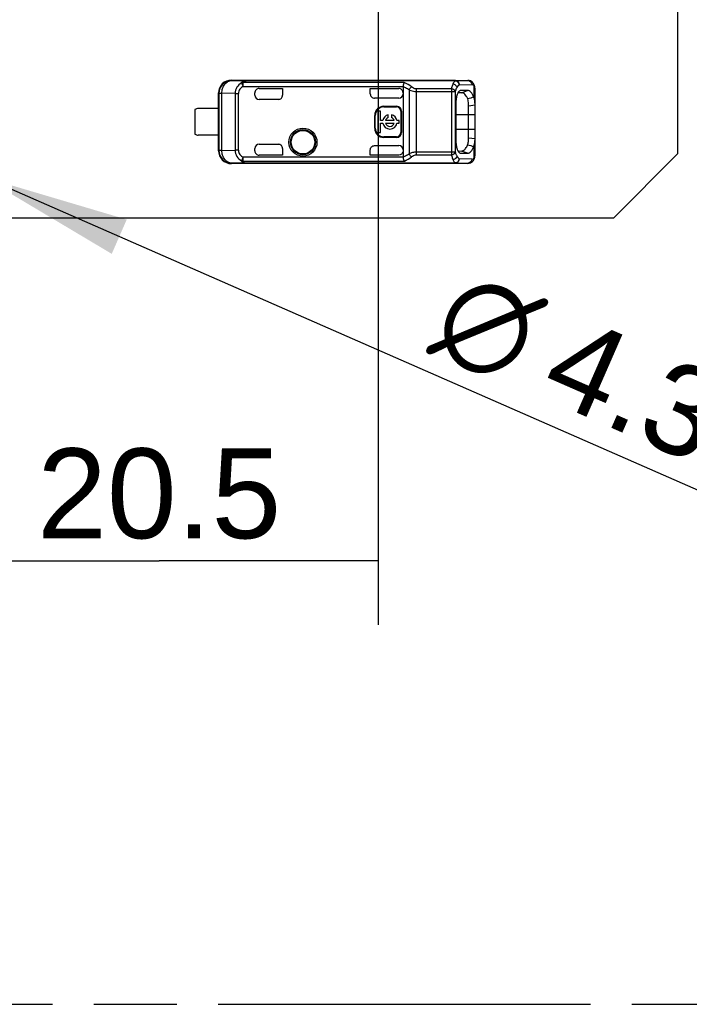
# Model space of a CAD drawing. Header units: millimetres. Extents: x 0 to 210, y 0 to 297.
# Tile 5 of 19: x 92 to 108, y 133 to 156. Entities that reach past the tile are written whole.
import ezdxf
from ezdxf.enums import TextEntityAlignment as Align

# ---------------------------------------------------------------- set-up
doc = ezdxf.new("R2010")
doc.units = ezdxf.units.MM
doc.header["$LTSCALE"] = 19.36
doc.linetypes.add('PHANTOM', pattern=[0.8, 0.45, -0.05, 0.1, -0.05, 0.1, -0.05])
doc.layers.get('0').update_dxf_attribs({"linetype": 'CONTINUOUS'})
doc.layers.add('DEFAULT_3', color=7, linetype='PHANTOM')
doc.layers.add('Z_DIM_2D', color=7, linetype='CONTINUOUS')
doc.styles.add('TEXTSTYLE_3', font='helveticaneueltw1g-ltcn.otf')
doc.styles.add('TEXTSTYLE_4', font='gdt', dxfattribs={"width": 0.7})
doc.dimstyles.new('DIMSTYLE_4', dxfattribs={"dimtxt": 2.1, "dimasz": 3.5, "dimexe": 1.5, "dimexo": 0, "dimgap": 0.525, "dimtad": 1, "dimdec": 3, "dimlfac": 2, "dimdsep": 46, "dimtxsty": 'TEXTSTYLE_3', "dimblk": '_FILLED', "dimblk1": '_FILLED', "dimblk2": '_FILLED', "dimcen": 0.09, "dimclrt": 5, "dimadec": 0, "dimazin": 0, "dimtp": 0.2, "dimtm": 0.2, "dimtfac": 1, "dimtdec": 3, "dimtofl": 0, "dimtmove": 0, "dimatfit": 3, "dimldrblk": '_FILLED', "dimfxl": 0, "dimtolj": 1, "dimarcsym": 0})
doc.dimstyles.new('DIMSTYLE_5', dxfattribs={"dimtxt": 2.1, "dimasz": 3.5, "dimexe": 1.5, "dimexo": 0, "dimtad": 1, "dimdec": 3, "dimlfac": 2, "dimdsep": 46, "dimtxsty": 'TEXTSTYLE_3', "dimblk": '_FILLED', "dimblk1": '_FILLED', "dimblk2": '_FILLED', "dimcen": 0.09, "dimclrt": 5, "dimadec": 0, "dimazin": 0, "dimtp": 0.1, "dimtm": 0.1, "dimtfac": 1, "dimtdec": 3, "dimtmove": 0, "dimatfit": 2, "dimldrblk": '_FILLED', "dimfxl": 0, "dimtolj": 1, "dimarcsym": 0})

# ---------------------------------------------------------------- blocks, each defined once
blk = doc.blocks.new('*D9')
at = {"layer": 'Z_DIM_2D', "color": 2, "linetype": 'Continuous'}
for p, q in [((100.339, 161.653), (100.339, 141.546)), ((90.089, 152.453), (90.089, 141.546)), ((90.089, 143.046), (95.214, 143.046)), ((100.339, 143.046), (95.214, 143.046))]:
    blk.add_line(p, q, dxfattribs=at)
at = {"layer": 'Z_DIM_2D', "color": 5, "linetype": 'Continuous', "style": 'TEXTSTYLE_3'}
blk.add_text('20.5', height=2.1, dxfattribs=at).set_placement((95.214, 143.571), align=Align.CENTER)
blk = doc.blocks.new('_FILLED')
at = {"color": 0, "linetype": 'ByBlock'}
blk.add_solid([(0, 0), (-1, 0.125), (-1, -0.125)], dxfattribs=at)
blk = doc.blocks.new('_NONE')
blk = doc.blocks.new('*D10')
at = {"layer": 'Z_DIM_2D', "color": 2, "linetype": 'Continuous'}
blk.add_line((91.073, 152.022), (111.199, 143.213), dxfattribs=at)
at = {"layer": 'Z_DIM_2D', "color": 2, "linetype": 'Continuous', "xscale": 3.5, "yscale": 3.5, "zscale": 3.5, "rotation": 156.3621533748}
blk.add_blockref('_FILLED', (91.073, 152.022), dxfattribs=at)
at = {"layer": 'Z_DIM_2D', "color": 5, "linetype": 'Continuous'}
for s, style, p in [('n', 'TEXTSTYLE_4', (101.486, 148.037)), ('4.3', 'TEXTSTYLE_3', (104.051, 146.914)), (' (3x)', 'TEXTSTYLE_3', (107.282, 145.501))]:
    blk.add_text(s, height=2.1, rotation=-23.6378, dxfattribs=dict(at, style=style)).set_placement(p)

msp = doc.modelspace()

# ---------------------------------------------------------------- linework, layer by layer
at = {"color": 7, "linetype": 'Continuous'}
for p, q in [((107.33856, 161.35259), (107.33856, 152.55259)), ((96.90935, 154.26927), (96.90297, 154.27759)), ((96.90299, 154.27759), (101.62607, 154.27759)), ((102.13911, 154.26578), (97.24495, 154.26578)), ((101.62944, 154.27277), (101.62607, 154.27274)), ((101.62607, 154.27275), (102.42986, 154.27275)), ((102.14505, 154.26558), (102.1397, 154.26574)), ((102.15125, 154.26503), (102.14505, 154.26558)), ((102.43101, 154.27277), (102.42987, 154.27275)), ((102.56133, 154.20823), (102.54546, 154.22534)), ((102.58452, 154.16902), (102.56133, 154.20823)), ((96.60106, 152.62758), (96.60106, 153.9776)), ((96.60938, 153.96928), (96.60938, 152.6359)), ((97.45106, 153.92759), (97.45106, 153.98034)), ((97.55106, 154.08034), (98.10106, 154.08034)), ((98.10106, 154.08034), (98.10106, 153.92759)), ((100.15237, 154.08008), (100.15106, 154.08034)), ((100.15237, 154.08008), (100.81774, 154.08008)), ((100.15237, 153.9532), (100.15237, 154.08008)), ((100.91774, 154.12149), (100.91774, 152.48369)), ((102.28723, 153.98401), (102.20385, 153.98329)), ((102.26455, 154.03455), (102.25188, 154.03218)), ((102.42825, 154.0352), (102.2644, 154.03385)), ((102.28707, 153.98404), (102.42825, 154.0352)), ((102.60106, 152.53025), (102.60106, 154.07471)), ((98.00105, 153.82759), (97.55106, 153.82759)), ((100.81774, 153.85766), (100.25111, 153.85766)), ((102.15306, 153.72767), (102.15306, 152.87764)), ((96.05106, 153.59009), (96.05106, 153.01509)), ((96.60216, 153.61509), (96.12606, 153.61509)), ((100.39357, 153.54959), (100.32732, 153.54959)), ((100.32732, 153.54959), (100.32732, 153.05559)), ((100.39357, 153.33571), (100.39357, 153.54959)), ((100.46774, 153.66581), (100.76774, 153.66581)), ((100.46774, 153.65259), (100.76774, 153.65259)), ((100.86774, 153.55259), (100.86774, 153.05259)), ((100.88096, 153.55259), (100.88096, 153.05259)), ((102.45115, 153.68048), (102.60098, 153.70093)), ((102.45118, 152.92465), (102.45136, 153.68047)), ((100.25451, 153.15259), (100.25451, 153.45259)), ((100.26774, 153.15259), (100.26774, 153.45259)), ((100.44477, 153.33571), (100.39357, 153.33571)), ((100.39357, 153.26946), (100.44477, 153.26946)), ((100.39357, 153.05559), (100.39357, 153.26946)), ((100.7134, 153.33571), (100.50687, 153.33571)), ((100.50687, 153.26946), (100.7134, 153.26946)), ((100.56875, 153.40283), (100.56875, 153.46608)), ((100.65152, 153.46608), (100.65152, 153.40283)), ((100.82732, 153.33571), (100.7755, 153.33571)), ((100.7755, 153.26946), (100.82732, 153.26946)), ((100.82732, 153.26946), (100.82732, 153.33571)), ((100.32732, 153.05559), (100.39357, 153.05559)), ((96.60216, 152.99009), (96.12606, 152.99009)), ((100.76774, 152.95259), (100.46774, 152.95259)), ((100.76774, 152.93936), (100.46774, 152.93936)), ((102.60099, 152.90423), (102.4511, 152.92465)), ((97.45106, 152.62484), (97.45106, 152.67759)), ((97.55106, 152.77759), (98.00105, 152.77759)), ((98.10106, 152.67759), (98.10106, 152.52484)), ((100.15106, 152.52484), (100.15106, 152.64747)), ((100.25111, 152.74752), (100.81774, 152.74752)), ((102.20403, 152.62189), (102.28713, 152.62117)), ((102.2528, 152.57336), (102.26437, 152.57091)), ((102.26449, 152.57132), (102.42847, 152.56997)), ((101.62607, 152.32759), (96.90299, 152.32759)), ((97.24496, 152.3394), (102.13914, 152.3394)), ((98.10106, 152.52484), (97.55106, 152.52484)), ((100.81763, 152.52484), (100.15106, 152.52484)), ((101.62944, 152.33241), (101.62607, 152.33244)), ((102.42986, 152.33243), (101.62607, 152.33243)), ((102.42986, 152.33243), (102.43106, 152.33241)), ((102.59649, 152.4765), (102.60106, 152.52981)), ((105.83856, 151.05259), (107.33856, 152.55259)), ((105.83856, 151.05259), (74.33856, 151.05259))]:
    msp.add_line(p, q, dxfattribs=at)
at = {"color": 9, "linetype": 'Continuous'}
for p, q in [((96.90935, 154.26927), (97.24495, 154.26578)), ((97.13819, 154.21327), (97.18105, 154.1307)), ((100.94748, 154.22028), (97.18105, 154.22028)), ((97.18105, 154.1307), (97.18105, 154.22028)), ((97.24497, 154.26316), (97.24496, 154.26578)), ((102.13915, 154.26316), (97.24497, 154.26316)), ((102.13911, 154.26578), (102.42986, 154.27275)), ((102.13911, 154.26578), (102.13913, 154.26507)), ((102.13913, 154.26507), (102.13915, 154.26316)), ((102.23312, 154.16578), (102.52389, 154.17276)), ((102.5454, 154.22539), (102.54421, 154.2265)), ((96.60938, 153.96928), (96.60106, 153.9776)), ((96.60938, 153.96928), (96.67956, 153.96928)), ((96.99064, 153.96605), (96.67956, 153.96928)), ((96.67956, 152.6359), (96.67956, 153.96928)), ((96.99064, 153.96605), (96.99064, 152.63913)), ((96.99064, 153.96604), (97.06725, 153.96604)), ((97.06725, 152.63913), (97.06725, 153.96604)), ((97.18105, 154.1307), (100.91845, 154.1307)), ((100.81774, 154.08034), (100.81774, 154.08008)), ((101.05914, 154.04914), (101.05914, 152.55603)), ((101.22909, 154.01042), (102.14299, 154.0104)), ((101.2291, 152.53189), (101.22911, 154.07327)), ((102.04903, 154.07327), (101.22911, 154.07327)), ((102.04903, 154.07327), (102.04902, 152.53189)), ((102.14299, 152.59475), (102.14299, 154.0104)), ((102.57096, 154.15247), (102.57096, 153.87613)), ((100.46774, 153.65259), (100.46774, 153.66581)), ((100.76774, 153.66581), (100.76774, 153.65259)), ((100.86774, 153.55259), (100.88096, 153.55259)), ((102.15306, 153.47759), (102.60106, 153.47759)), ((100.25451, 153.45259), (100.26774, 153.45259)), ((100.26774, 153.15259), (100.25451, 153.15259)), ((100.88096, 153.05259), (100.86774, 153.05259)), ((102.60106, 153.12759), (102.15306, 153.12759)), ((100.46774, 152.93936), (100.46774, 152.95259)), ((100.76774, 152.95259), (100.76774, 152.93936)), ((96.60106, 152.62758), (96.60938, 152.6359)), ((96.67956, 152.6359), (96.60938, 152.6359)), ((96.67956, 152.6359), (96.99064, 152.63913)), ((97.06725, 152.63913), (96.99064, 152.63913)), ((102.14299, 152.59475), (101.22909, 152.59475)), ((102.42847, 152.56997), (102.28704, 152.62115)), ((102.57097, 152.72898), (102.57097, 152.45272)), ((96.90297, 152.32759), (96.90814, 152.3359)), ((97.24496, 152.3394), (96.90814, 152.3359)), ((97.18105, 152.47449), (97.13819, 152.39191)), ((100.91845, 152.47448), (97.18105, 152.47448)), ((97.18105, 152.3849), (97.18105, 152.47448)), ((97.18105, 152.3849), (100.94806, 152.3849)), ((97.24497, 152.34202), (102.13914, 152.34202)), ((97.24497, 152.3394), (97.24497, 152.34202)), ((101.2291, 152.53189), (102.04902, 152.53189)), ((102.13914, 152.34202), (102.13914, 152.34011)), ((102.42986, 152.33243), (102.13914, 152.3394)), ((102.5239, 152.43242), (102.23311, 152.43939)), ((102.5451, 152.37951), (102.54423, 152.37871))]:
    msp.add_line(p, q, dxfattribs=at)
at = {"color": 7, "linetype": 'Continuous'}
for points in [[(102.22182, 154.22202), (102.21713, 154.22836), (102.21204, 154.23421), (102.20663, 154.23955), (102.20094, 154.24437), (102.19504, 154.24867), (102.18899, 154.25245), (102.18282, 154.25572), (102.17656, 154.25849), (102.17026, 154.2608), (102.16399, 154.26263), (102.15766, 154.26403), (102.15125, 154.26503)], [(102.60106, 154.07531), (102.5972, 154.12467), (102.58452, 154.16902)], [(102.54515, 152.37958), (102.5591, 152.3942), (102.58301, 152.43267), (102.59649, 152.4765)]]:
    msp.add_lwpolyline(points, dxfattribs=at)
for radius in [0.32849, 0.275]:
    msp.add_circle((98.57606, 152.82759), radius, dxfattribs=at)
at = {"color": 9, "linetype": 'Continuous'}
msp.add_circle((98.57606, 152.82759), 0.29289, dxfattribs=at)
at = {"color": 7, "linetype": 'Continuous'}
for centre, radius, start, end in [((96.90108, 153.97758), 0.30001, 89.63472, 179.996697), ((100.81776, 153.98036), 0.09998, 359.987243, 90.012298), ((97.55106, 153.92759), 0.1, 180, 270), ((110.83177, 122.46917), 32.47668, 104.736513, 104.993545), ((102.38023, 153.77506), 0.21586, 21.779729, 27.919914), ((96.12606, 153.49009), 0.125, 90, 126.869898), ((100.46774, 153.45259), 0.21322, 90, 180), ((100.46774, 153.45259), 0.2, 90, 180), ((100.76774, 153.55259), 0.11322, 0, 90), ((100.76774, 153.55259), 0.1, 0, 90), ((100.61014, 153.30259), 0.16865, 104.204189, 168.672739), ((100.61014, 153.30259), 0.16865, 191.327261, 348.672739), ((100.61014, 153.30259), 0.10845, 112.431983, 162.215345), ((100.61014, 153.30259), 0.10845, 197.784655, 342.215345), ((100.61014, 153.30259), 0.16865, 11.327261, 75.795811), ((100.61014, 153.30259), 0.10845, 17.784655, 67.568017), ((100.46774, 153.15259), 0.21322, 180, 270), ((100.46774, 153.15259), 0.2, 180, 270), ((100.76774, 153.05259), 0.11322, 270, 360), ((100.76774, 153.05259), 0.1, 270, 360), ((96.12606, 153.11509), 0.125, 233.130102, 270), ((96.90107, 152.62759), 0.30001, 180.003157, 270.364946), ((96.9094, 152.63591), 0.30002, 180.00334, 269.760034), ((97.55106, 152.67759), 0.1, 90, 180), ((113.22496, 193.25823), 41.90723, 255.072457, 255.271668), ((102.38968, 152.82544), 0.20535, 331.998627, 338.684989)]:
    msp.add_arc(centre, radius, start, end, dxfattribs=at)
at = {"color": 9, "linetype": 'Continuous'}
for centre, radius, start, end in [((96.9094, 153.96925), 0.30002, 90.00985, 179.9947), ((100.70729, 153.62281), 0.64394, 50.626125, 68.098629), ((100.70185, 152.9901), 0.65337, 292.137358, 309.311605)]:
    msp.add_arc(centre, radius, start, end, dxfattribs=at)
at = {"color": 7, "linetype": 'Continuous'}
for centre, major_axis, ratio, start_param, end_param in [((97.55106, 153.98034), (0, 0.1), 0.99999391, 0, 1.57079633), ((100.25108, 153.95768), (0.07073, -0.07073), 0.99969546, -2.35634676, -0.78524587), ((100.81774, 153.95768), (0, 0.10002), 0.9998477, -3.14159265, -1.57079633), ((98.00105, 153.92759), (0.10002, 0), 0.9998477, -1.57079633, 0), ((97.55106, 152.62484), (0, 0.1), 0.99999391, -4.71238898, -3.14159265), ((98.00105, 152.67759), (0.10002, 0), 0.9998477, -0.00000058, 1.57079633), ((100.81774, 152.6475), (0, 0.10002), 0.9998477, -1.57079616, 0)]:
    msp.add_ellipse(centre, major_axis=major_axis, ratio=ratio, start_param=start_param, end_param=end_param, dxfattribs=at)
at = {"color": 9, "linetype": 'Continuous'}
for points, knots in [([(96.67956, 153.96928), (96.67973, 154.00788), (96.69111, 154.08335), (96.73996, 154.18178), (96.81528, 154.25115), (96.87913, 154.26904), (96.90936, 154.26927)], [0, 0, 0, 0, 0.27932762, 0.5426952, 0.78121772, 1, 1, 1, 1]), ([(97.13819, 154.21327), (97.09578, 154.1877), (97.02036, 154.11678), (96.99071, 154.01579), (96.99064, 153.96605)], [0, 0, 0, 0, 0.49884455, 1, 1, 1, 1]), ([(97.24495, 154.26578), (97.22017, 154.26571), (97.17482, 154.26289), (97.14576, 154.22844), (97.13819, 154.21327)], [0, 0, 0, 0, 0.59367018, 1, 1, 1, 1]), ([(97.18105, 154.22028), (97.18252, 154.23058), (97.19213, 154.26137), (97.22705, 154.26206), (97.24497, 154.26316)], [0, 0, 0, 0, 0.36698384, 1, 1, 1, 1]), ([(102.08586, 154.18575), (102.08224, 154.17773), (102.06721, 154.14119), (102.05622, 154.1031), (102.04903, 154.07327)], [0, 0, 0, 0, 0.22279377, 1, 1, 1, 1]), ([(102.13915, 154.26316), (102.13407, 154.25921), (102.11131, 154.23716), (102.09616, 154.20862), (102.08586, 154.18575)], [0, 0, 0, 0, 0.20395745, 1, 1, 1, 1]), ([(102.17981, 154.1023), (102.17545, 154.12296), (102.14968, 154.16226), (102.10811, 154.18202), (102.08586, 154.18576)], [0, 0, 0, 0, 0.48354636, 1, 1, 1, 1]), ([(102.13643, 154.26524), (102.16075, 154.2649), (102.21136, 154.24188), (102.23215, 154.19112), (102.23312, 154.16578)], [0, 0, 0, 0, 0.48962573, 1, 1, 1, 1]), ([(102.23312, 154.16578), (102.23304, 154.19107), (102.21431, 154.2428), (102.16329, 154.26572), (102.1391, 154.26578)], [0, 0, 0, 0, 0.51111702, 1, 1, 1, 1]), ([(102.13915, 154.26311), (102.14482, 154.26177), (102.15669, 154.26059), (102.17379, 154.25447), (102.18933, 154.24458), (102.21724, 154.22094), (102.23129, 154.19001), (102.23311, 154.16578)], [0, 0, 0, 0, 0.12026911, 0.24508355, 0.37075343, 0.49854447, 1, 1, 1, 1]), ([(102.45421, 154.26922), (102.47394, 154.26353), (102.5108, 154.23702), (102.52383, 154.19402), (102.52389, 154.17275)], [0, 0, 0, 0, 0.49131049, 1, 1, 1, 1]), ([(102.57096, 154.15247), (102.56734, 154.15576), (102.55395, 154.16663), (102.53631, 154.17306), (102.52389, 154.17276)], [0, 0, 0, 0, 0.28249993, 1, 1, 1, 1]), ([(102.57095, 154.15248), (102.57237, 154.16587), (102.56966, 154.19317), (102.55484, 154.21648), (102.54541, 154.2254)], [0, 0, 0, 0, 0.50919249, 1, 1, 1, 1]), ([(97.18105, 154.1307), (97.15036, 154.11463), (97.09502, 154.06963), (97.06736, 154.00049), (97.06725, 153.96604)], [0, 0, 0, 0, 0.5014181, 1, 1, 1, 1]), ([(101.05914, 154.04914), (101.04803, 154.05662), (101.00309, 154.0848), (100.95477, 154.10742), (100.91774, 154.12149)], [0, 0, 0, 0, 0.25269631, 1, 1, 1, 1]), ([(101.05914, 154.04915), (101.06883, 154.07036), (101.08681, 154.09622), (101.10993, 154.11634), (101.11579, 154.1206)], [0, 0, 0, 0, 0.7628519, 1, 1, 1, 1]), ([(101.05914, 154.04914), (101.07141, 154.0433), (101.12559, 154.02151), (101.18435, 154.01112), (101.22909, 154.01043)], [0, 0, 0, 0, 0.23300875, 1, 1, 1, 1]), ([(101.22913, 154.07327), (101.20741, 154.07365), (101.16576, 154.08432), (101.13094, 154.10783), (101.11579, 154.1206)], [0, 0, 0, 0, 0.5230807, 1, 1, 1, 1]), ([(102.14299, 154.0104), (102.13655, 154.02661), (102.10697, 154.05563), (102.06999, 154.06952), (102.04902, 154.07325)], [0, 0, 0, 0, 0.45019912, 1, 1, 1, 1]), ([(102.14299, 154.0104), (102.14556, 154.01913), (102.15553, 154.05061), (102.16832, 154.0813), (102.17982, 154.1023)], [0, 0, 0, 0, 0.27538849, 1, 1, 1, 1]), ([(102.17982, 154.1023), (102.18308, 154.10827), (102.19522, 154.12884), (102.2104, 154.14805), (102.22366, 154.15889)], [0, 0, 0, 0, 0.28420847, 1, 1, 1, 1]), ([(102.5993, 154.10082), (102.59773, 154.11126), (102.59235, 154.13112), (102.57865, 154.14687), (102.57096, 154.15247)], [0, 0, 0, 0, 0.52604363, 1, 1, 1, 1]), ([(102.60106, 154.07471), (102.60106, 154.07701), (102.60093, 154.08574), (102.60026, 154.09447), (102.5993, 154.10082)], [0, 0, 0, 0, 0.26403972, 1, 1, 1, 1]), ([(96.99064, 152.63913), (96.9911, 152.58939), (97.02014, 152.4884), (97.09574, 152.41742), (97.13819, 152.39191)], [0, 0, 0, 0, 0.50109575, 1, 1, 1, 1]), ([(97.06725, 152.63913), (97.06781, 152.60469), (97.09486, 152.53571), (97.15017, 152.4902), (97.18105, 152.47448)], [0, 0, 0, 0, 0.4985226, 1, 1, 1, 1]), ([(101.22909, 152.59475), (101.19867, 152.59411), (101.14012, 152.58723), (101.0846, 152.56766), (101.05914, 152.55603)], [0, 0, 0, 0, 0.5208396, 1, 1, 1, 1]), ([(102.04902, 152.53189), (102.07, 152.53563), (102.10697, 152.54952), (102.13655, 152.57854), (102.14299, 152.59475)], [0, 0, 0, 0, 0.54978829, 1, 1, 1, 1]), ([(102.17984, 152.50285), (102.17627, 152.50937), (102.16137, 152.53888), (102.15021, 152.57017), (102.14299, 152.59475)], [0, 0, 0, 0, 0.22473054, 1, 1, 1, 1]), ([(97.13819, 152.39191), (97.14585, 152.37692), (97.16444, 152.35335), (97.20559, 152.34101), (97.23069, 152.33944), (97.24487, 152.3394)], [0, 0, 0, 0, 0.40128632, 0.66210118, 1, 1, 1, 1]), ([(97.18105, 152.3849), (97.17967, 152.37964), (97.18559, 152.36936), (97.19242, 152.35335), (97.21564, 152.34336), (97.23359, 152.34264), (97.24497, 152.34202)], [0, 0, 0, 0, 0.18932333, 0.36565829, 0.60349224, 1, 1, 1, 1]), ([(100.91774, 152.48368), (100.95477, 152.49774), (101.00309, 152.52036), (101.04803, 152.54854), (101.05915, 152.55602)], [0, 0, 0, 0, 0.74724748, 1, 1, 1, 1]), ([(101.05914, 152.55603), (101.0689, 152.53468), (101.0869, 152.50881), (101.11006, 152.48875), (101.11579, 152.48458)], [0, 0, 0, 0, 0.76802232, 1, 1, 1, 1]), ([(101.11579, 152.48458), (101.1232, 152.49074), (101.15615, 152.51539), (101.19745, 152.53128), (101.2291, 152.53189)], [0, 0, 0, 0, 0.23334321, 1, 1, 1, 1]), ([(102.04902, 152.53189), (102.05159, 152.52127), (102.06149, 152.48305), (102.07411, 152.44541), (102.08587, 152.41938)], [0, 0, 0, 0, 0.27673882, 1, 1, 1, 1]), ([(102.17983, 152.50286), (102.17552, 152.48241), (102.14995, 152.44307), (102.10835, 152.42315), (102.08587, 152.41938)], [0, 0, 0, 0, 0.47827882, 1, 1, 1, 1]), ([(102.08587, 152.41938), (102.08975, 152.41078), (102.10355, 152.3827), (102.12176, 152.35554), (102.13914, 152.34202)], [0, 0, 0, 0, 0.29988904, 1, 1, 1, 1]), ([(102.13741, 152.34023), (102.14971, 152.34063), (102.17467, 152.34612), (102.21579, 152.37593), (102.23214, 152.41433), (102.23311, 152.43939)], [0, 0, 0, 0, 0.24704341, 0.49659608, 1, 1, 1, 1]), ([(102.13911, 152.3394), (102.16329, 152.33947), (102.21431, 152.36238), (102.23304, 152.41411), (102.23311, 152.43939)], [0, 0, 0, 0, 0.4888872, 1, 1, 1, 1]), ([(102.23311, 152.43939), (102.2313, 152.41513), (102.2172, 152.38418), (102.18926, 152.36056), (102.17373, 152.35069), (102.15666, 152.34458), (102.14481, 152.34341), (102.13915, 152.34207)], [0, 0, 0, 0, 0.5022038, 0.62981722, 0.75529711, 0.87994134, 1, 1, 1, 1]), ([(102.23311, 152.43939), (102.22816, 152.44256), (102.20621, 152.45985), (102.19035, 152.48363), (102.17984, 152.50285)], [0, 0, 0, 0, 0.21161866, 1, 1, 1, 1]), ([(102.5239, 152.43242), (102.52383, 152.41115), (102.5108, 152.36815), (102.47394, 152.34165), (102.45421, 152.33595)], [0, 0, 0, 0, 0.50869287, 1, 1, 1, 1]), ([(102.5239, 152.43242), (102.52789, 152.43232), (102.54534, 152.43381), (102.56108, 152.44374), (102.57097, 152.45272)], [0, 0, 0, 0, 0.23013395, 1, 1, 1, 1]), ([(102.57094, 152.4527), (102.57237, 152.43924), (102.56962, 152.4118), (102.55463, 152.38842), (102.54511, 152.3795)], [0, 0, 0, 0, 0.50923929, 1, 1, 1, 1]), ([(102.57094, 152.4527), (102.57835, 152.45803), (102.59145, 152.47296), (102.59711, 152.49169), (102.59883, 152.50154)], [0, 0, 0, 0, 0.47708002, 1, 1, 1, 1]), ([(102.59883, 152.50154), (102.59922, 152.50378), (102.60061, 152.51332), (102.60106, 152.52299), (102.60106, 152.53036)], [0, 0, 0, 0, 0.23548094, 1, 1, 1, 1])]:
    msp.add_open_spline(points, degree=3, knots=knots, dxfattribs=at)
for points in [[(97.18105, 154.22028), (97.16659, 154.22086), (97.15168, 154.21852), (97.13819, 154.21327)], [(102.42987, 154.27275), (102.43807, 154.27273), (102.44634, 154.2715), (102.45421, 154.26922)], [(102.22366, 154.15889), (102.22668, 154.16136), (102.22984, 154.16367), (102.23312, 154.16578)], [(97.13819, 152.39191), (97.15168, 152.38666), (97.16659, 152.38432), (97.18105, 152.3849)], [(102.45421, 152.33595), (102.44634, 152.33368), (102.43808, 152.33245), (102.42988, 152.33243)]]:
    msp.add_open_spline(points, degree=3, dxfattribs=at)
at = {"color": 7, "linetype": 'Continuous'}
for points, knots in [([(100.94748, 154.22028), (100.93956, 154.20955), (100.92843, 154.17926), (100.92129, 154.14868), (100.91845, 154.1307)], [0, 0, 0, 0, 0.42285886, 1, 1, 1, 1]), ([(102.54422, 154.22649), (102.52913, 154.2402), (102.49399, 154.26388), (102.452, 154.27282), (102.43087, 154.27277)], [0, 0, 0, 0, 0.49105762, 1, 1, 1, 1]), ([(100.15237, 153.9532), (100.15229, 153.95386), (100.15264, 153.95508), (100.15084, 153.95553), (100.15117, 153.95693), (100.15106, 153.95771)], [0, 0, 0, 0, 0.40630657, 0.51786042, 1, 1, 1, 1]), ([(102.18452, 153.94092), (102.17348, 153.90939), (102.15849, 153.8385), (102.15325, 153.7666), (102.15281, 153.72806)], [0, 0, 0, 0, 0.4643484, 1, 1, 1, 1]), ([(102.2019, 153.98087), (102.2003, 153.97791), (102.19368, 153.96497), (102.18821, 153.95146), (102.18452, 153.94092)], [0, 0, 0, 0, 0.23180269, 1, 1, 1, 1]), ([(102.22181, 154.01014), (102.22002, 154.0081), (102.21254, 153.99896), (102.20624, 153.98888), (102.2019, 153.98087)], [0, 0, 0, 0, 0.22901198, 1, 1, 1, 1]), ([(102.25188, 154.03204), (102.24925, 154.03112), (102.2378, 154.026), (102.22821, 154.01741), (102.22181, 154.01014)], [0, 0, 0, 0, 0.2237722, 1, 1, 1, 1]), ([(102.42988, 153.83863), (102.42035, 153.86013), (102.40111, 153.89856), (102.36628, 153.94569), (102.32875, 153.97638), (102.30015, 153.98413), (102.28722, 153.98401)], [0, 0, 0, 0, 0.33034657, 0.60152867, 0.8182574, 1, 1, 1, 1]), ([(102.57096, 153.87613), (102.56234, 153.8996), (102.54384, 153.94127), (102.50967, 153.99272), (102.47192, 154.0267), (102.4421, 154.0348), (102.42881, 154.03455)], [0, 0, 0, 0, 0.33442936, 0.6069026, 0.82213931, 1, 1, 1, 1]), ([(102.45136, 153.68047), (102.45129, 153.69501), (102.4497, 153.7482), (102.44252, 153.80197), (102.42988, 153.83863)], [0, 0, 0, 0, 0.27270376, 1, 1, 1, 1]), ([(102.60106, 153.70006), (102.60105, 153.72815), (102.59929, 153.7804), (102.58965, 153.83261), (102.58068, 153.85515)], [0, 0, 0, 0, 0.53657779, 1, 1, 1, 1]), ([(102.15281, 152.87812), (102.15293, 152.83957), (102.15781, 152.76772), (102.17311, 152.69704), (102.18409, 152.66563)], [0, 0, 0, 0, 0.53673582, 1, 1, 1, 1]), ([(102.4299, 152.76659), (102.4378, 152.7903), (102.44758, 152.84312), (102.45061, 152.89636), (102.45118, 152.92465)], [0, 0, 0, 0, 0.46907643, 1, 1, 1, 1]), ([(102.58098, 152.7508), (102.58972, 152.77322), (102.59944, 152.82504), (102.60105, 152.87701), (102.60106, 152.90497)], [0, 0, 0, 0, 0.46251094, 1, 1, 1, 1]), ([(96.90822, 152.3359), (96.87807, 152.33613), (96.81438, 152.35405), (96.73939, 152.42347), (96.69088, 152.52189), (96.67966, 152.59731), (96.67956, 152.63589)], [0, 0, 0, 0, 0.21856494, 0.45690152, 0.72033967, 1, 1, 1, 1]), ([(100.914, 152.59797), (100.90827, 152.57747), (100.88271, 152.53912), (100.8389, 152.52484), (100.81763, 152.52484)], [0, 0, 0, 0, 0.50017128, 1, 1, 1, 1]), ([(102.18409, 152.66563), (102.18513, 152.66263), (102.18924, 152.65134), (102.19394, 152.64027), (102.19785, 152.63235)], [0, 0, 0, 0, 0.26446088, 1, 1, 1, 1]), ([(102.19785, 152.63235), (102.19903, 152.62996), (102.20358, 152.62112), (102.20878, 152.61259), (102.21301, 152.60665)], [0, 0, 0, 0, 0.2670784, 1, 1, 1, 1]), ([(102.21301, 152.60665), (102.21597, 152.60251), (102.22674, 152.5889), (102.24114, 152.57742), (102.25281, 152.57341)], [0, 0, 0, 0, 0.29217833, 1, 1, 1, 1]), ([(102.28713, 152.62117), (102.30035, 152.62105), (102.33838, 152.6309), (102.38994, 152.68416), (102.41647, 152.73581), (102.4299, 152.76659)], [0, 0, 0, 0, 0.18574611, 0.52837338, 1, 1, 1, 1]), ([(102.42857, 152.57024), (102.44191, 152.57023), (102.47163, 152.57865), (102.50949, 152.61251), (102.5438, 152.66389), (102.56233, 152.70552), (102.57097, 152.72898)], [0, 0, 0, 0, 0.17842773, 0.39380002, 0.66580823, 1, 1, 1, 1]), ([(100.91845, 152.47448), (100.9213, 152.45648), (100.92874, 152.42588), (100.94009, 152.39564), (100.94806, 152.3849)], [0, 0, 0, 0, 0.5766819, 1, 1, 1, 1]), ([(102.43105, 152.3324), (102.45216, 152.33237), (102.49408, 152.34134), (102.52916, 152.36501), (102.54423, 152.37871)], [0, 0, 0, 0, 0.50896146, 1, 1, 1, 1])]:
    msp.add_open_spline(points, degree=3, knots=knots, dxfattribs=at)
for points in [[(100.91774, 154.12149), (100.91774, 154.12454), (100.91797, 154.12766), (100.91881, 154.1306)], [(100.15106, 152.64747), (100.15106, 152.67298), (100.16239, 152.70011), (100.18043, 152.71815)], [(100.18043, 152.71815), (100.19848, 152.73618), (100.2256, 152.74752), (100.25111, 152.74752)], [(100.91774, 152.62484), (100.91774, 152.6158), (100.91644, 152.60668), (100.914, 152.59797)], [(100.91845, 152.47448), (100.91797, 152.4775), (100.91775, 152.48061), (100.91808, 152.48365)]]:
    msp.add_open_spline(points, degree=3, dxfattribs=at)
at = {"layer": 'DEFAULT_3', "color": 91, "linetype": 'PHANTOM', "true_color": 0x80ff80}
msp.add_line((50.12864, 132.68), (150.12864, 132.68), dxfattribs=at)

# ---------------------------------------------------------------- dimensions: what is measured, and where the dimension line sits
at = {"layer": 'Z_DIM_2D', "color": 2, "linetype": 'Continuous'}
dim = msp.add_linear_dim(base=(90.08856, 143.04562), p1=(100.33857, 161.65259), p2=(90.08856, 152.45259), angle=180, dimstyle='DIMSTYLE_4', override={"dimblk1": 'NONE', "dimblk2": 'NONE', "dimsah": 1}, dxfattribs=at)
dim.commit()
dim.dimension.update_dxf_attribs({"geometry": '*D9', "text_midpoint": (95.21748, 143.04562), "dimtype": 160})
dim = msp.add_diameter_dim_2p(p1=(91.07337, 152.02156), p2=(89.10376, 152.88361), text='%%c<> (3x)', dimstyle='DIMSTYLE_5', override={"dimpost": '<>'}, dxfattribs=at)
dim.commit()
dim.dimension.update_dxf_attribs({"geometry": '*D10', "text_midpoint": (106.86884, 146.82751), "dimtype": 163})

doc.saveas('drawing.dxf')
